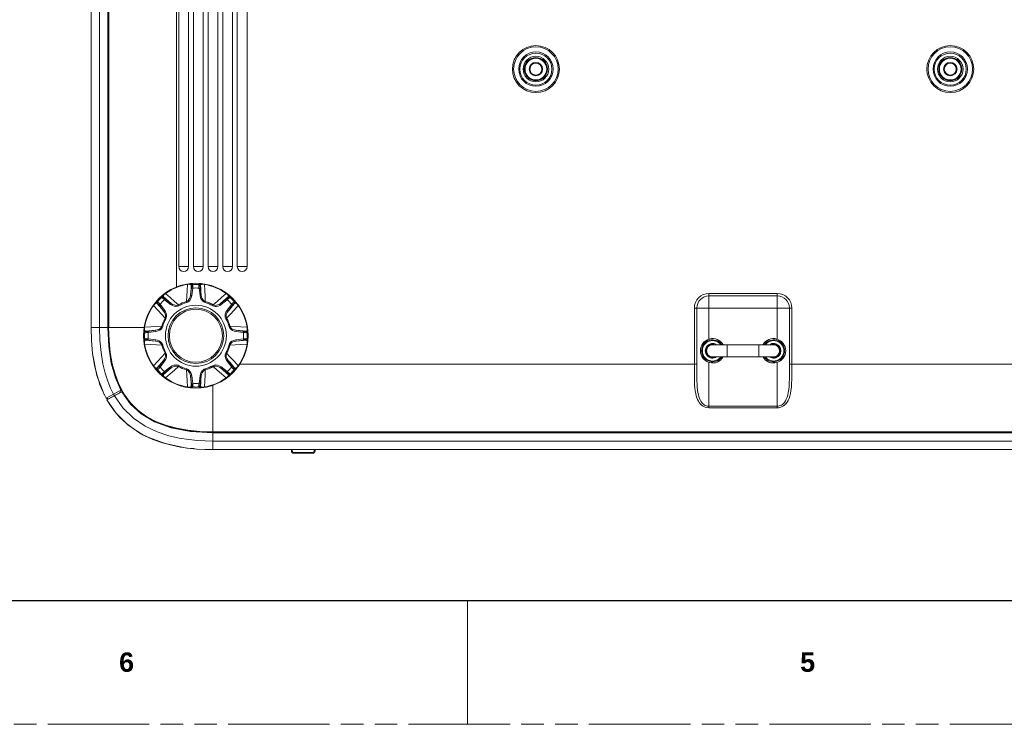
# Model space of a CAD drawing. Header units: millimetres. Extents: x 3925 to 5043, y -86 to 778.
# Tile 17 of 113: x 4252 to 4454, y -86 to 58. Entities that reach past the tile are written whole.
import ezdxf

# ---------------------------------------------------------------- set-up
doc = ezdxf.new("R2010")
doc.units = ezdxf.units.MM
doc.header["$LTSCALE"] = 46.255
doc.linetypes.add('PHANTOM', pattern=[0.8, 0.45, -0.05, 0.1, -0.05, 0.1, -0.05])
doc.layers.get('0').update_dxf_attribs({"linetype": 'CONTINUOUS'})
for name, color, linetype in [('H30-BOTTOM-CDXF_CONTINUOUS_LINE', 7, 'CONTINUOUS'), ('H30-RIGHT-CODXF_CONTINUOUS_LINE', 7, 'CONTINUOUS'), ('H30-U-RING_DDXF_CONTINUOUS_LINE', 7, 'CONTINUOUS'), ('H30_CEILING_DXF_CONTINUOUS_LINE', 7, 'CONTINUOUS'), ('H30_SECURITYDXF_CONTINUOUS_LINE', 7, 'CONTINUOUS'), ('H30K-REAR-CODXF_CONTINUOUS_LINE', 7, 'CONTINUOUS'), ('H30K-TOP-COVDXF_CONTINUOUS_LINE', 7, 'CONTINUOUS'), ('RUBBER-FOOT-DXF_CONTINUOUS_LINE', 7, 'CONTINUOUS')]:
    doc.layers.add(name, color=color, linetype=linetype)
doc.styles.add('SLDTEXTSTYLE0', font='arialbd.ttf', dxfattribs={"height": 5.5})

msp = doc.modelspace()

# ---------------------------------------------------------------- linework, layer by layer
at = {"color": 7, "linetype": 'Continuous', "lineweight": 30}
msp.add_line((3937.6114, -60.6394), (5029.8114, -60.6394), dxfattribs=at)
at = {"color": 7, "linetype": 'Continuous', "lineweight": 0}
msp.add_line((4344.0114, -60.6394), (4344.0114, -86.0394), dxfattribs=at)
at = {"color": 7, "linetype": 'PHANTOM', "lineweight": 0}
msp.add_line((3924.9114, -86.0394), (5042.5114, -86.0394), dxfattribs=at)
at = {"layer": 'H30-BOTTOM-CDXF_CONTINUOUS_LINE', "color": 7, "linetype": 'Continuous', "lineweight": 0}
for p, q in [((4270.3554, -4.7183), (4270.3554, 143.2817)), ((4270.4644, 143.2817), (4270.4644, -4.7183)), ((4284.3249, 143.2817), (4284.3249, 3.5584)), ((4284.8249, 130.7817), (4284.8249, 7.7817)), ((4286.8249, 130.7817), (4286.8249, 7.7817)), ((4287.8249, 130.7817), (4287.8249, 7.7817)), ((4289.8249, 130.7817), (4289.8249, 7.7817)), ((4290.8249, 130.7817), (4290.8249, 7.7817)), ((4292.8249, 130.7817), (4292.8249, 7.7817)), ((4293.8249, 130.7817), (4293.8249, 7.7817)), ((4295.8249, 130.7817), (4295.8249, 7.7817)), ((4296.8249, 130.7817), (4296.8249, 7.7817)), ((4298.8249, 130.7817), (4298.8249, 7.7817)), ((4284.8249, 7.7817), (4286.8249, 7.7817)), ((4287.8249, 7.7817), (4289.8249, 7.7817)), ((4290.8249, 7.7817), (4292.8249, 7.7817)), ((4293.8249, 7.7817), (4295.8249, 7.7817)), ((4296.8249, 7.7817), (4298.8249, 7.7817)), ((4407.5749, 2.2817), (4393.5749, 2.2817)), ((4393.5749, -7.0835), (4393.5749, 2.2817)), ((4407.5749, -7.0835), (4407.5749, 2.2817)), ((4407.5749, 1.7817), (4393.5749, 1.7817)), ((4390.5749, -0.7183), (4410.5749, -0.7183)), ((4390.5749, -0.7183), (4390.5749, -12.2183)), ((4391.0749, -0.7183), (4391.0751, -13.1963)), ((4410.0749, -12.2183), (4410.0749, -0.7183)), ((4410.5749, -12.2183), (4410.5749, -0.7183)), ((4277.7233, -4.7183), (4270.3554, -4.7183)), ((4393.5749, -21.1489), (4393.5749, -11.8532)), ((4407.5749, -11.8532), (4407.5749, -21.1489)), ((4297.3156, -12.2183), (4391.0749, -12.2183)), ((4410.0749, -12.2183), (4503.8394, -12.2183)), ((4272.5462, -16.3268), (4273.553, -18.2577)), ((4274.4872, -19.8057), (4272.7506, -17.0083)), ((4291.8249, -16.4987), (4291.8249, -26.1878)), ((4393.5749, -20.8362), (4407.5749, -20.8362)), ((4393.5749, -21.1489), (4407.5749, -21.1489)), ((4509.3249, -26.0788), (4291.8249, -26.0788)), ((4509.3249, -26.1878), (4291.8249, -26.1878))]:
    msp.add_line(p, q, dxfattribs=at)
for points in [[(4272.7506, -17.0083), (4271.4358, -13.5113), (4270.6238, -9.3697), (4270.3554, -4.7183)], [(4270.4342, -4.7183), (4270.5204, -7.389), (4270.7715, -9.8458), (4271.1854, -12.1328), (4271.7697, -14.2857), (4272.5462, -16.3268)], [(4390.5749, -12.2183), (4390.5751, -13.2306), (4390.5774, -14.1553), (4390.5859, -15.0014), (4390.6049, -15.7745), (4390.6384, -16.4798), (4390.6893, -17.1202), (4390.7593, -17.6979), (4390.8491, -18.2161), (4390.959, -18.6803), (4391.0892, -19.0966), (4391.2394, -19.4684), (4391.407, -19.7949), (4391.5886, -20.0772), (4391.7843, -20.3219), (4391.9986, -20.5368), (4392.238, -20.7262), (4392.5056, -20.8878), (4392.8075, -21.0182), (4393.1594, -21.1113), (4393.5749, -21.1489)], [(4391.0751, -13.1963), (4391.077, -14.0893), (4391.0841, -14.906), (4391.0999, -15.6522), (4391.1278, -16.3326), (4391.1702, -16.9504), (4391.2286, -17.5076), (4391.3034, -18.0075), (4391.395, -18.4551), (4391.5035, -18.8566), (4391.6287, -19.2153), (4391.7683, -19.5301), (4391.9196, -19.8024), (4392.0827, -20.0385), (4392.2613, -20.2457), (4392.4608, -20.4284), (4392.6839, -20.5844), (4392.9354, -20.7102), (4393.2286, -20.8), (4393.5749, -20.8362)], [(4407.5749, -20.8362), (4407.7939, -20.8218), (4408.0026, -20.7807), (4408.2095, -20.7121), (4408.42, -20.611), (4408.6356, -20.47), (4408.8533, -20.2813), (4409.0655, -20.0405), (4409.2635, -19.7475), (4409.442, -19.4025), (4409.599, -19.0027), (4409.7333, -18.5438), (4409.8437, -18.0226), (4409.9302, -17.435), (4409.9936, -16.7754), (4410.036, -16.0396), (4410.0604, -15.2228), (4410.0715, -14.3176), (4410.0747, -13.3176), (4410.0749, -12.2183)], [(4407.5749, -21.1489), (4407.8377, -21.1339), (4408.0881, -21.0914), (4408.3365, -21.0202), (4408.589, -20.9155), (4408.8477, -20.7693), (4409.109, -20.5737), (4409.3636, -20.324), (4409.6012, -20.0202), (4409.8155, -19.6626), (4410.0039, -19.248), (4410.165, -18.7722), (4410.2974, -18.2319), (4410.4012, -17.6226), (4410.4774, -16.9387), (4410.5282, -16.1761), (4410.5575, -15.3296), (4410.5709, -14.3918), (4410.5746, -13.3562), (4410.5749, -12.2183)], [(4273.553, -18.2577), (4274.8639, -20.0831), (4276.451, -21.6716), (4278.2761, -22.9845)], [(4291.8249, -26.1878), (4287.0832, -25.9083), (4282.9444, -25.0827), (4279.4585, -23.7551), (4276.6743, -22.006), (4274.4872, -19.8057)], [(4278.2761, -22.9845), (4280.2252, -24.0009), (4282.2739, -24.7788), (4284.425, -25.3611), (4286.7049, -25.7728), (4289.1551, -26.0229), (4291.8249, -26.109)]]:
    msp.add_lwpolyline(points, dxfattribs=at)
for centre, radius in [((4358.0749, 48.2817), 4.8088), ((4358.0749, 48.2817), 4.5673), ((4443.0749, 48.2817), 4.8088), ((4443.0749, 48.2817), 4.5673), ((4358.0749, 48.2817), 3.5278), ((4358.0749, 48.2817), 3.2863), ((4358.0749, 48.2817), 2.625), ((4443.0749, 48.2817), 3.5278), ((4443.0749, 48.2817), 3.2863), ((4443.0749, 48.2817), 2.625)]:
    msp.add_circle(centre, radius, dxfattribs=at)
for centre, radius, start, end in [((4285.8249, 7.7817), 1, 180, 0), ((4288.8249, 7.7817), 1, 180, 0), ((4291.8249, 7.7817), 1, 180, 0), ((4294.8249, 7.7817), 1, 180, 0), ((4297.8249, 7.7817), 1, 180, 0), ((4393.5749, -0.7183), 3, 90, 180), ((4407.5749, -0.7183), 3, 0, 90), ((4393.5749, -0.7183), 2.5, 90, 180), ((4407.5749, -0.7183), 2.5, 360, 90), ((4394.3249, -9.4683), 2.5, 30.350129, 329.649871), ((4406.8249, -9.4683), 2.5, 210.350129, 149.649871)]:
    msp.add_arc(centre, radius, start, end, dxfattribs=at)
at = {"layer": 'H30-RIGHT-CODXF_CONTINUOUS_LINE', "color": 7, "linetype": 'Continuous', "lineweight": 0}
for p, q in [((4266.8249, 143.2817), (4266.8249, -4.7183)), ((4268.5812, 143.2817), (4268.5812, -4.7183)), ((4270.2749, -4.7183), (4270.2749, 143.2817)), ((4266.8249, -4.7183), (4270.2749, -4.7183)), ((4269.0536, -17.3859), (4268.5902, -16.2293)), ((4269.8912, -19.1629), (4269.2277, -17.8135)), ((4272.9312, -17.5416), (4269.8912, -19.1629)), ((4270.2776, -19.3535), (4273.2293, -17.7793)), ((4272.6547, -18.0857), (4272.9322, -17.5434)), ((4270.1129, -19.0447), (4270.2776, -19.3535)), ((4271.3809, -18.7651), (4271.4157, -18.7978)), ((4271.4372, -18.3384), (4271.6019, -18.6472)), ((4272.2931, -18.3353), (4272.2752, -18.3042))]:
    msp.add_line(p, q, dxfattribs=at)
for points in [[(4266.8249, -4.7183), (4266.8995, -7.3755), (4267.1395, -10.0126), (4267.5395, -12.4569), (4268.0458, -14.5467), (4268.6198, -16.3209), (4269.2406, -17.8452), (4269.8912, -19.1629)], [(4268.5812, -4.7183), (4268.6524, -7.2733), (4268.8796, -9.7917), (4269.2548, -12.1071), (4269.7248, -14.0703), (4270.2524, -15.7246), (4270.8179, -17.1378), (4271.406, -18.355)], [(4270.2749, -4.7183), (4270.4542, -8.5653), (4270.9768, -11.9851), (4271.8149, -14.9776), (4272.9312, -17.5416)]]:
    msp.add_lwpolyline(points, dxfattribs=at)
at = {"layer": 'H30-U-RING_DDXF_CONTINUOUS_LINE', "color": 7, "linetype": 'Continuous', "lineweight": 0}
for p, q in [((4394.3249, -8.2183), (4406.8249, -8.2183)), ((4397.3249, -8.2183), (4397.3249, -10.7183)), ((4403.8249, -8.2183), (4403.8249, -10.7183)), ((4394.3249, -10.7183), (4406.8249, -10.7183))]:
    msp.add_line(p, q, dxfattribs=at)
for centre, start, end in [((4394.3249, -9.4683), 90, 270), ((4406.8249, -9.4683), 270, 90)]:
    msp.add_arc(centre, 1.25, start, end, dxfattribs=at)
at = {"layer": 'H30_CEILING_DXF_CONTINUOUS_LINE', "color": 7, "linetype": 'Continuous', "lineweight": 0}
for centre, radius in [((4358.0749, 48.2817), 2.375), ((4358.0749, 48.2817), 2.225), ((4443.0749, 48.2817), 2.375), ((4443.0749, 48.2817), 2.225), ((4358.0749, 48.2817), 1.38), ((4358.0749, 48.2817), 1.23), ((4443.0749, 48.2817), 1.38), ((4443.0749, 48.2817), 1.23)]:
    msp.add_circle(centre, radius, dxfattribs=at)
at = {"layer": 'H30_SECURITYDXF_CONTINUOUS_LINE', "color": 7, "linetype": 'Continuous', "lineweight": 0}
for centre, radius, start, end in [((4394.3249, -9.4683), 2.25, 33.800376, 326.199501), ((4394.3249, -9.4683), 2.1, 36.639214, 323.360786), ((4394.3249, -9.4683), 1.5, 56.660365, 303.340004), ((4406.8249, -9.4683), 2.25, 213.800376, 146.199501), ((4406.8249, -9.4683), 2.1, 216.639214, 143.360786), ((4406.8249, -9.4683), 1.5, 236.660365, 123.340004), ((4394.3249, -9.4683), 1.35, 68.250414, 291.749167), ((4406.8249, -9.4683), 1.35, 248.250414, 111.749167)]:
    msp.add_arc(centre, radius, start, end, dxfattribs=at)
at = {"layer": 'H30K-REAR-CODXF_CONTINUOUS_LINE', "color": 7, "linetype": 'Continuous', "lineweight": 0}
for p, q in [((4270.0846, -19.5132), (4273.2557, -17.8219)), ((4291.8249, -26.2683), (4509.3249, -26.2683)), ((4291.8249, -29.7183), (4291.8249, -26.2683)), ((4509.3249, -27.9621), (4291.8249, -27.9621)), ((4288.5056, -29.6002), (4286.6388, -29.4172)), ((4290.1901, -29.6907), (4288.5056, -29.6002)), ((4291.8249, -29.7183), (4290.1901, -29.6907)), ((4509.3249, -29.7183), (4291.8249, -29.7183)), ((4307.9301, -29.9858), (4307.9207, -29.7183)), ((4308.08, -29.9858), (4308.0707, -29.7183)), ((4308.0985, -30.0864), (4308.08, -29.9858)), ((4312.6311, -29.7183), (4312.6218, -29.9858)), ((4312.7811, -29.7183), (4312.7717, -29.9858)), ((4312.272, -30.3236), (4308.4298, -30.3236)), ((4308.4298, -30.4683), (4308.4298, -30.3236)), ((4312.272, -30.4683), (4308.4298, -30.4683)), ((4312.3732, -30.3086), (4312.272, -30.3236)), ((4312.272, -30.4683), (4312.272, -30.3236))]:
    msp.add_line(p, q, dxfattribs=at)
for points in [[(4273.1222, -17.8931), (4274.8918, -20.4172), (4277.073, -22.4112), (4279.836, -24.025), (4283.2354, -25.2473), (4287.2444, -26.0093), (4291.8249, -26.2683)], [(4270.0846, -19.5132), (4270.7859, -20.6596), (4271.6584, -21.87), (4272.7432, -23.1276), (4274.0808, -24.3992), (4275.7019, -25.6356), (4277.5581, -26.7467), (4279.5208, -27.6537), (4281.4751, -28.3437), (4283.3631, -28.8473), (4285.1446, -29.2001), (4285.8468, -29.3007)], [(4286.6388, -29.4172), (4284.5672, -29.0976), (4282.2657, -28.5723), (4279.7293, -27.7366), (4277.0356, -26.4618), (4274.3684, -24.6403), (4271.9736, -22.2604), (4270.0846, -19.5132)], [(4291.8249, -27.9621), (4290.2527, -27.9355), (4288.6397, -27.849), (4286.8617, -27.6751), (4284.9022, -27.3736), (4282.7445, -26.8825), (4280.3931, -26.1104), (4277.9276, -24.9485), (4275.512, -23.3065), (4273.3509, -21.1694), (4271.6351, -18.6862)], [(4307.9301, -29.9858), (4307.9502, -29.9877), (4308.0051, -29.9877), (4308.08, -29.9858)], [(4308.1933, -30.2316), (4308.1392, -30.1686), (4308.0985, -30.0864)], [(4308.4298, -30.3236), (4308.374, -30.3191), (4308.315, -30.3042), (4308.2537, -30.276), (4308.1933, -30.2316)], [(4312.5217, -30.2188), (4312.457, -30.2707), (4312.3732, -30.3086)], [(4312.6218, -29.9858), (4312.6152, -30.0423), (4312.5983, -30.1002), (4312.5681, -30.1602), (4312.5217, -30.2188)], [(4312.7717, -29.9858), (4312.7516, -29.9877), (4312.6967, -29.9877), (4312.6218, -29.9858)]]:
    msp.add_lwpolyline(points, dxfattribs=at)
for centre, start, end in [((4308.4298, -29.9683), 182, 270), ((4312.272, -29.9683), 270, 358)]:
    msp.add_arc(centre, 0.5, start, end, dxfattribs=at)
at = {"layer": 'H30K-TOP-COVDXF_CONTINUOUS_LINE', "color": 7, "linetype": 'Continuous', "lineweight": 0}
for p, q in [((4267.1402, -10.0395), (4267.1304, -9.8737)), ((4268.0354, -14.5259), (4267.1402, -10.0395)), ((4269.5014, -18.4025), (4268.0354, -14.5259)), ((4269.5699, -18.5121), (4269.5014, -18.4025)), ((4270.1645, -19.4632), (4269.9528, -19.1245)), ((4270.987, -19.0348), (4270.96, -18.9848)), ((4271.0856, -18.9815), (4271.0586, -18.9315)), ((4286.5, -29.4025), (4282.0018, -28.5034)), ((4287.967, -29.4895), (4286.5, -29.4025))]:
    msp.add_line(p, q, dxfattribs=at)
msp.add_lwpolyline([(4282.0018, -28.5034), (4278.1111, -27.0273), (4277.9599, -26.9324)], dxfattribs=at)
at = {"layer": 'RUBBER-FOOT-DXF_CONTINUOUS_LINE', "color": 7, "linetype": 'Continuous', "lineweight": 0}
for p, q in [((4286.5697, 4.1994), (4286.5792, 4.142)), ((4287.6177, 4.237), (4287.7109, 4.139)), ((4288.9389, 4.139), (4289.0321, 4.237)), ((4290.0801, 4.1994), (4290.0706, 4.142)), ((4282.0936, 2.3453), (4282.1274, 2.298)), ((4287.4343, 3.4206), (4287.2237, 1.8837)), ((4287.4781, 3.9236), (4287.387, 4.0217)), ((4287.6816, 3.3867), (4287.4343, 3.4206)), ((4287.6816, 3.3867), (4287.4711, 1.8498)), ((4288.9682, 3.3867), (4289.2155, 3.4206)), ((4289.1787, 1.8498), (4288.9682, 3.3867)), ((4289.2628, 4.0217), (4289.1717, 3.9236)), ((4289.4261, 1.8838), (4289.2155, 3.4206)), ((4294.5562, 2.3453), (4294.5224, 2.298)), ((4280.4486, 0.3104), (4280.3148, 0.3154)), ((4280.3258, 0.6307), (4280.461, 0.6273)), ((4280.9722, 0.0747), (4280.7733, -0.0762)), ((4280.9722, 0.0747), (4281.9101, -1.161)), ((4281.3293, 1.4956), (4281.3259, 1.6308)), ((4281.6412, 1.6418), (4281.6462, 1.5079)), ((4281.8819, 0.9844), (4282.0328, 1.1833)), ((4283.1176, 0.0465), (4281.8819, 0.9844)), ((4283.2684, 0.2455), (4282.0328, 1.1833)), ((4283.1176, 0.0465), (4283.2685, 0.2454)), ((4286.4393, 0.4427), (4286.3882, 0.6273)), ((4287.4711, 1.8498), (4287.2237, 1.8836)), ((4289.1787, 1.8498), (4289.4261, 1.8836)), ((4290.2105, 0.4427), (4290.2616, 0.6273)), ((4294.617, 1.1833), (4293.3813, 0.2454)), ((4293.5322, 0.0465), (4293.3813, 0.2454)), ((4294.7679, 0.9844), (4293.5322, 0.0465)), ((4294.7679, 0.9844), (4294.617, 1.1833)), ((4295.6776, 0.0747), (4294.7397, -1.161)), ((4295.0036, 1.5079), (4295.0086, 1.6418)), ((4295.3239, 1.6308), (4295.3205, 1.4956)), ((4295.8765, -0.0762), (4295.6776, 0.0747)), ((4296.324, 0.6307), (4296.1888, 0.6273)), ((4296.335, 0.3154), (4296.2012, 0.3104)), ((4279.6113, -0.137), (4279.6586, -0.1708)), ((4280.7733, -0.0762), (4281.7112, -1.3119)), ((4281.9101, -1.161), (4281.7112, -1.312)), ((4284.8421, -0.2189), (4284.7477, -0.0522)), ((4291.8077, -0.2189), (4291.9021, -0.0522)), ((4294.9386, -1.312), (4294.7397, -1.161)), ((4295.8765, -0.0762), (4294.9387, -1.3118)), ((4296.9912, -0.1708), (4297.0385, -0.137)), ((4282.1754, -2.8855), (4282.0088, -2.7911)), ((4294.641, -2.7911), (4294.4744, -2.8855)), ((4277.8176, -5.7543), (4277.7196, -5.6612)), ((4277.7572, -4.6131), (4277.8146, -4.6226)), ((4277.9348, -5.4304), (4278.033, -5.5216)), ((4280.0728, -5.2672), (4278.536, -5.4777)), ((4278.5698, -5.7251), (4278.536, -5.4777)), ((4280.1068, -5.5145), (4278.5698, -5.7251)), ((4280.1068, -5.5145), (4280.0729, -5.2671)), ((4281.5138, -4.4827), (4281.3293, -4.4316)), ((4295.3205, -4.4316), (4295.136, -4.4827)), ((4296.5769, -5.2671), (4296.543, -5.5145)), ((4296.543, -5.5145), (4298.08, -5.7251)), ((4296.5769, -5.2671), (4298.1138, -5.4777)), ((4298.1138, -5.4777), (4298.08, -5.7251)), ((4298.6168, -5.5216), (4298.715, -5.4304)), ((4298.8322, -5.7543), (4298.9302, -5.6612)), ((4298.8352, -4.6226), (4298.8926, -4.6131)), ((4277.8176, -6.9823), (4277.7196, -7.0755)), ((4278.033, -7.2151), (4277.9348, -7.3062)), ((4278.536, -7.2589), (4278.5698, -7.0116)), ((4280.0729, -7.4695), (4278.536, -7.2589)), ((4280.1068, -7.2222), (4278.5698, -7.0116)), ((4280.0729, -7.4695), (4280.1068, -7.2222)), ((4298.08, -7.0116), (4296.543, -7.2222)), ((4296.5769, -7.4695), (4296.543, -7.2222)), ((4298.1138, -7.2589), (4296.577, -7.4695)), ((4298.1138, -7.2589), (4298.08, -7.0116)), ((4298.715, -7.3062), (4298.6168, -7.2151)), ((4298.9302, -7.0755), (4298.8322, -6.9823)), ((4277.8146, -8.114), (4277.7572, -8.1235)), ((4281.3293, -8.305), (4281.5138, -8.2539)), ((4282.0088, -9.9455), (4282.1754, -9.8512)), ((4294.641, -9.9455), (4294.4744, -9.8512)), ((4295.3205, -8.305), (4295.136, -8.2539)), ((4298.8352, -8.114), (4298.8926, -8.1235)), ((4280.7733, -12.6604), (4281.7111, -11.4248)), ((4280.9722, -12.8113), (4281.9101, -11.5756)), ((4281.7112, -11.4247), (4281.9101, -11.5756)), ((4294.9386, -11.4247), (4294.7397, -11.5756)), ((4294.7397, -11.5756), (4295.6776, -12.8113)), ((4294.9386, -11.4247), (4295.8765, -12.6604)), ((4279.6586, -12.5658), (4279.6113, -12.5997)), ((4280.3148, -13.052), (4280.4486, -13.0471)), ((4280.3258, -13.3673), (4280.461, -13.364)), ((4280.7733, -12.6604), (4280.9722, -12.8113)), ((4281.8819, -13.721), (4283.1176, -12.7831)), ((4281.8819, -13.721), (4282.0328, -13.9199)), ((4282.0328, -13.9199), (4283.2685, -12.982)), ((4283.1176, -12.7831), (4283.2685, -12.982)), ((4284.8421, -12.5178), (4284.7477, -12.6844)), ((4286.4393, -13.1794), (4286.3882, -13.3639)), ((4290.2105, -13.1794), (4290.2616, -13.3639)), ((4291.8077, -12.5178), (4291.9021, -12.6844)), ((4293.5322, -12.7831), (4293.3813, -12.982)), ((4293.3814, -12.9821), (4294.617, -13.9199)), ((4293.5322, -12.7831), (4294.7679, -13.721)), ((4294.7679, -13.721), (4294.617, -13.9199)), ((4295.8765, -12.6604), (4295.6776, -12.8113)), ((4296.1888, -13.364), (4296.324, -13.3673)), ((4296.2012, -13.0471), (4296.335, -13.052)), ((4296.9912, -12.5658), (4297.0385, -12.5997)), ((4281.3259, -14.3674), (4281.3293, -14.2323)), ((4281.6462, -14.2446), (4281.6412, -14.3784)), ((4282.0936, -15.0819), (4282.1274, -15.0346)), ((4287.4711, -14.5864), (4287.2237, -14.6203)), ((4287.2237, -14.6204), (4287.4343, -16.1573)), ((4287.6816, -16.1234), (4287.4343, -16.1573)), ((4287.4711, -14.5864), (4287.6816, -16.1234)), ((4288.9682, -16.1234), (4289.1787, -14.5864)), ((4288.9682, -16.1234), (4289.2155, -16.1573)), ((4289.1787, -14.5864), (4289.4261, -14.6203)), ((4289.2155, -16.1573), (4289.4261, -14.6203)), ((4294.5562, -15.0819), (4294.5224, -15.0346)), ((4295.0086, -14.3784), (4295.0036, -14.2446)), ((4295.3205, -14.2323), (4295.3239, -14.3674)), ((4286.5697, -16.936), (4286.5792, -16.8786)), ((4287.387, -16.7584), (4287.4781, -16.6603)), ((4287.7109, -16.8756), (4287.6177, -16.9736)), ((4289.0321, -16.9736), (4288.9389, -16.8756)), ((4289.1717, -16.6603), (4289.2628, -16.7584)), ((4290.0801, -16.936), (4290.0706, -16.8786))]:
    msp.add_line(p, q, dxfattribs=at)
for points in [[(4286.5792, 4.142), (4286.5054, 2.8766), (4286.4416, 1.7066), (4286.3882, 0.6273)], [(4286.5697, 4.1994), (4286.7419, 4.2254), (4286.9157, 4.2463), (4287.0845, 4.2611), (4287.2427, 4.2691), (4287.3815, 4.2703), (4287.4945, 4.2651), (4287.5758, 4.2539), (4287.6177, 4.237)], [(4286.5792, 4.142), (4286.7032, 4.1621), (4286.8305, 4.1747), (4286.9545, 4.1782), (4287.0683, 4.1722), (4287.1681, 4.1573), (4287.2518, 4.1343), (4287.3178, 4.1039), (4287.364, 4.0663), (4287.387, 4.0218)], [(4287.6177, 4.237), (4287.5352, 4.2168), (4287.4642, 4.1703), (4287.4128, 4.1027), (4287.387, 4.0217)], [(4287.7109, 4.139), (4287.6278, 4.1193), (4287.5561, 4.0728), (4287.5042, 4.005), (4287.4781, 3.9235)], [(4287.7109, 4.139), (4287.7151, 4.1056), (4287.7154, 4.0264), (4287.7117, 3.9068), (4287.7045, 3.7533), (4287.6942, 3.5769), (4287.6816, 3.3867)], [(4288.9682, 3.3867), (4288.9556, 3.5765), (4288.9453, 3.7532), (4288.938, 3.9071), (4288.9344, 4.0269), (4288.9347, 4.1058), (4288.9389, 4.139)], [(4288.9389, 4.139), (4289.022, 4.1193), (4289.0937, 4.0728), (4289.1456, 4.005), (4289.1717, 3.9235)], [(4290.0801, 4.1994), (4289.9079, 4.2254), (4289.734, 4.2463), (4289.5653, 4.2611), (4289.407, 4.2691), (4289.2683, 4.2703), (4289.1553, 4.2651), (4289.074, 4.2539), (4289.0321, 4.237)], [(4289.0321, 4.237), (4289.1146, 4.2168), (4289.1856, 4.1703), (4289.237, 4.1027), (4289.2628, 4.0217)], [(4289.2628, 4.0217), (4289.2858, 4.0663), (4289.332, 4.1039), (4289.398, 4.1343), (4289.4817, 4.1573), (4289.5815, 4.1722), (4289.6953, 4.1782), (4289.8194, 4.1747), (4289.9468, 4.1621), (4290.0706, 4.142)], [(4290.2616, 0.6273), (4290.2083, 1.7038), (4290.1446, 2.8736), (4290.0706, 4.142)], [(4282.0936, 2.3453), (4281.9533, 2.2419), (4281.8156, 2.1338), (4281.6859, 2.0249), (4281.5683, 1.9187), (4281.4693, 1.8214), (4281.3931, 1.7378), (4281.3435, 1.6724), (4281.3259, 1.6308)], [(4281.6412, 1.6418), (4281.626, 1.6895), (4281.6321, 1.7487), (4281.6572, 1.8169), (4281.7002, 1.8924), (4281.7602, 1.9735), (4281.8364, 2.0583), (4281.9267, 2.1435), (4282.0257, 2.2247), (4282.1274, 2.298)], [(4284.7477, -0.0522), (4283.9488, 0.6713), (4283.0766, 1.4534), (4282.1274, 2.298)], [(4287.2237, 1.8837), (4287.2784, 2.5966), (4287.3331, 3.3121), (4287.387, 4.0217)], [(4287.4781, 3.9236), (4287.4816, 3.9015), (4287.4805, 3.8488), (4287.4747, 3.7694), (4287.4647, 3.6669), (4287.451, 3.5489), (4287.4343, 3.4206)], [(4289.2155, 3.4206), (4289.1988, 3.5486), (4289.1851, 3.6668), (4289.175, 3.7698), (4289.1693, 3.8494), (4289.1682, 3.9018), (4289.1717, 3.9236)], [(4289.2628, 4.0217), (4289.3167, 3.3121), (4289.3714, 2.5964), (4289.4261, 1.8838)], [(4294.5224, 2.298), (4293.5754, 1.4554), (4292.7031, 0.6732), (4291.9021, -0.0522)], [(4294.5224, 2.298), (4294.6243, 2.2245), (4294.7233, 2.1434), (4294.8134, 2.0583), (4294.8896, 1.9735), (4294.9496, 1.8924), (4294.9926, 1.8169), (4295.0177, 1.7487), (4295.0238, 1.6895), (4295.0086, 1.6418)], [(4294.5562, 2.3453), (4294.6964, 2.2419), (4294.8342, 2.1338), (4294.9639, 2.0249), (4295.0815, 1.9187), (4295.1805, 1.8214), (4295.2567, 1.7378), (4295.3063, 1.6724), (4295.3239, 1.6308)], [(4279.6113, -0.137), (4279.7146, 0.0032), (4279.8228, 0.1409), (4279.9317, 0.2707), (4280.0379, 0.3883), (4280.1351, 0.4872), (4280.2188, 0.5635), (4280.2842, 0.613), (4280.3258, 0.6307)], [(4279.6586, -0.1708), (4279.732, -0.0689), (4279.8132, 0.0301), (4279.8983, 0.1202), (4279.9831, 0.1964), (4280.0642, 0.2564), (4280.1397, 0.2994), (4280.2079, 0.3245), (4280.2671, 0.3306), (4280.3148, 0.3154)], [(4280.3258, 0.6307), (4280.2817, 0.5581), (4280.2644, 0.475), (4280.2759, 0.3909), (4280.3149, 0.3153)], [(4281.7112, -1.3119), (4281.2458, -0.7692), (4280.7785, -0.2245), (4280.3148, 0.3154)], [(4280.461, 0.6273), (4280.4161, 0.5546), (4280.3983, 0.4711), (4280.4095, 0.3864), (4280.4487, 0.3104)], [(4280.4486, 0.3104), (4280.4668, 0.2973), (4280.5032, 0.2592), (4280.5553, 0.199), (4280.6207, 0.1194), (4280.6944, 0.0263), (4280.7733, -0.0762)], [(4280.461, 0.6273), (4280.4876, 0.6067), (4280.5438, 0.5509), (4280.6258, 0.4637), (4280.7292, 0.35), (4280.8467, 0.218), (4280.9722, 0.0747)], [(4281.3259, 1.6308), (4281.3985, 1.6749), (4281.4816, 1.6922), (4281.5657, 1.6807), (4281.6413, 1.6417)], [(4281.3293, 1.4956), (4281.402, 1.5405), (4281.4855, 1.5583), (4281.5702, 1.547), (4281.6462, 1.5079)], [(4281.8819, 0.9844), (4281.7388, 1.1097), (4281.6066, 1.2274), (4281.4926, 1.3311), (4281.4054, 1.4132), (4281.3497, 1.4692), (4281.3293, 1.4956)], [(4281.6412, 1.6418), (4282.1811, 1.1781), (4282.7258, 0.7107), (4283.2684, 0.2455)], [(4282.0328, 1.1833), (4281.9306, 1.262), (4281.8373, 1.3359), (4281.7573, 1.4015), (4281.697, 1.4538), (4281.6591, 1.49), (4281.6462, 1.5079)], [(4284.8421, -0.2189), (4284.5653, -0.3277), (4284.2432, -0.3647), (4283.892, -0.3229), (4283.52, -0.1955), (4283.1176, 0.0465)], [(4284.7477, -0.0522), (4284.5683, -0.1198), (4284.3539, -0.1493), (4284.1103, -0.1337), (4283.8438, -0.0671), (4283.5607, 0.0564), (4283.2685, 0.2454)], [(4287.2237, 1.8836), (4287.1507, 1.5435), (4287.0379, 1.256), (4286.8965, 1.0205), (4286.7354, 0.8371), (4286.5628, 0.7064), (4286.3882, 0.6273)], [(4287.4711, 1.8498), (4287.3853, 1.4738), (4287.2436, 1.1418), (4287.0636, 0.8719), (4286.8619, 0.668), (4286.6505, 0.5268), (4286.4393, 0.4427)], [(4290.2105, 0.4427), (4289.9378, 0.5615), (4289.6839, 0.7631), (4289.4651, 1.0409), (4289.2922, 1.3941), (4289.1787, 1.8498)], [(4290.2616, 0.6273), (4290.087, 0.7064), (4289.9144, 0.8371), (4289.7533, 1.0205), (4289.6119, 1.256), (4289.4991, 1.5435), (4289.4261, 1.8836)], [(4293.5322, 0.0465), (4293.2057, -0.1587), (4292.8707, -0.2932), (4292.5526, -0.3569), (4292.2658, -0.3584), (4292.0165, -0.3088), (4291.8077, -0.2189)], [(4293.3813, 0.2454), (4293.0891, 0.0565), (4292.8061, -0.0671), (4292.5396, -0.1337), (4292.296, -0.1493), (4292.0815, -0.1198), (4291.9021, -0.0522)], [(4293.3813, 0.2454), (4293.9241, 0.7108), (4294.4687, 1.1781), (4295.0086, 1.6418)], [(4295.0036, 1.5079), (4294.9905, 1.4898), (4294.9524, 1.4534), (4294.8922, 1.4013), (4294.8126, 1.3359), (4294.7195, 1.2622), (4294.617, 1.1833)], [(4295.3205, 1.4956), (4295.2999, 1.469), (4295.2441, 1.4128), (4295.1569, 1.3308), (4295.0432, 1.2274), (4294.9113, 1.1099), (4294.7679, 0.9844)], [(4296.335, 0.3154), (4295.8714, -0.2245), (4295.4039, -0.7692), (4294.9387, -1.3118)], [(4295.3205, 1.4956), (4295.2478, 1.5405), (4295.1643, 1.5583), (4295.0796, 1.547), (4295.0036, 1.5079)], [(4295.3239, 1.6308), (4295.2513, 1.6749), (4295.1682, 1.6922), (4295.0841, 1.6807), (4295.0085, 1.6417)], [(4296.1888, 0.6273), (4296.1622, 0.6067), (4296.106, 0.5508), (4296.024, 0.4637), (4295.9207, 0.35), (4295.8032, 0.218), (4295.6776, 0.0747)], [(4296.2012, 0.3104), (4296.1831, 0.2974), (4296.1469, 0.2596), (4296.0948, 0.1993), (4296.0296, 0.1199), (4295.9552, 0.0261), (4295.8765, -0.0762)], [(4296.2011, 0.3104), (4296.2403, 0.3864), (4296.2515, 0.4711), (4296.2337, 0.5546), (4296.1888, 0.6273)], [(4297.0385, -0.137), (4296.9351, 0.0032), (4296.827, 0.141), (4296.7181, 0.2707), (4296.6119, 0.3883), (4296.5147, 0.4872), (4296.431, 0.5635), (4296.3656, 0.613), (4296.324, 0.6307)], [(4296.335, 0.3154), (4296.3739, 0.3909), (4296.3854, 0.475), (4296.3681, 0.5581), (4296.324, 0.6307)], [(4296.9912, -0.1708), (4296.9178, -0.0689), (4296.8366, 0.0301), (4296.7513, 0.1203), (4296.6665, 0.1966), (4296.5854, 0.2565), (4296.5101, 0.2994), (4296.442, 0.3245), (4296.3828, 0.3306), (4296.335, 0.3154)], [(4279.6586, -0.1708), (4280.5012, -1.1178), (4281.2834, -1.9902), (4282.0088, -2.7911)], [(4281.7112, -1.312), (4281.9001, -1.6041), (4282.0237, -1.8871), (4282.0902, -2.1536), (4282.1059, -2.3973), (4282.0764, -2.6117), (4282.0088, -2.7911)], [(4281.9101, -1.161), (4282.1153, -1.4875), (4282.2498, -1.8225), (4282.3135, -2.1406), (4282.315, -2.4274), (4282.2654, -2.6767), (4282.1754, -2.8855)], [(4294.7397, -1.161), (4294.4961, -1.567), (4294.3664, -1.953), (4294.3286, -2.2812), (4294.3648, -2.6059), (4294.4744, -2.8855)], [(4294.9386, -1.312), (4294.7497, -1.6041), (4294.6262, -1.8871), (4294.5596, -2.1535), (4294.5439, -2.3971), (4294.5734, -2.6117), (4294.641, -2.7911)], [(4294.641, -2.7911), (4295.3645, -1.9922), (4296.1467, -1.12), (4296.9912, -0.1708)], [(4277.7572, -4.6131), (4277.7312, -4.7853), (4277.7103, -4.9592), (4277.6955, -5.128), (4277.6875, -5.2862), (4277.6863, -5.4249), (4277.6915, -5.538), (4277.7027, -5.6192), (4277.7196, -5.6612)], [(4277.7196, -5.6612), (4277.7398, -5.5786), (4277.7863, -5.5076), (4277.8539, -5.4563), (4277.9349, -5.4304)], [(4277.9348, -5.4304), (4277.8903, -5.4074), (4277.8527, -5.3612), (4277.8223, -5.2952), (4277.7993, -5.2115), (4277.7844, -5.1117), (4277.7783, -4.9978), (4277.7819, -4.8738), (4277.7945, -4.7464), (4277.8146, -4.6226)], [(4281.3293, -4.4316), (4280.2527, -4.4849), (4279.083, -4.5486), (4277.8146, -4.6226)], [(4277.8176, -5.7543), (4277.8373, -5.6712), (4277.8837, -5.5995), (4277.9516, -5.5476), (4278.033, -5.5216)], [(4278.5698, -5.7251), (4278.3801, -5.7376), (4278.2034, -5.7479), (4278.0495, -5.7552), (4277.9297, -5.7588), (4277.8507, -5.7585), (4277.8176, -5.7543)], [(4277.9348, -5.4304), (4278.6444, -5.3765), (4279.3601, -5.3219), (4280.0728, -5.2672)], [(4278.536, -5.4777), (4278.408, -5.4944), (4278.2897, -5.5081), (4278.1868, -5.5182), (4278.1072, -5.5239), (4278.0548, -5.5251), (4278.033, -5.5216)], [(4281.3293, -4.4316), (4281.2502, -4.6062), (4281.1195, -4.7788), (4280.9361, -4.9399), (4280.7006, -5.0813), (4280.4131, -5.1941), (4280.0729, -5.2671)], [(4281.5138, -4.4827), (4281.3951, -4.7554), (4281.1935, -5.0093), (4280.9156, -5.2281), (4280.5625, -5.401), (4280.1068, -5.5145)], [(4295.136, -4.4827), (4295.22, -4.694), (4295.3613, -4.9054), (4295.5651, -5.1071), (4295.8349, -5.2869), (4296.1671, -5.4287), (4296.543, -5.5145)], [(4295.3205, -4.4316), (4295.3996, -4.6062), (4295.5304, -4.7789), (4295.7138, -4.9401), (4295.9493, -5.0814), (4296.2367, -5.1941), (4296.5769, -5.2671)], [(4298.8352, -4.6226), (4297.5698, -4.5488), (4296.3998, -4.485), (4295.3205, -4.4316)], [(4296.5769, -5.2671), (4297.2898, -5.3219), (4298.0053, -5.3765), (4298.715, -5.4304)], [(4298.08, -5.7251), (4298.2698, -5.7376), (4298.4465, -5.7479), (4298.6003, -5.7552), (4298.7201, -5.7588), (4298.799, -5.7585), (4298.8322, -5.7543)], [(4298.1138, -5.4777), (4298.2419, -5.4944), (4298.3608, -5.5082), (4298.4631, -5.5182), (4298.5426, -5.5239), (4298.5949, -5.5251), (4298.6168, -5.5216)], [(4298.6168, -5.5216), (4298.6982, -5.5476), (4298.7661, -5.5995), (4298.8125, -5.6712), (4298.8322, -5.7543)], [(4298.7149, -5.4304), (4298.7959, -5.4563), (4298.8635, -5.5076), (4298.91, -5.5786), (4298.9302, -5.6612)], [(4298.8352, -4.6226), (4298.8553, -4.7466), (4298.8679, -4.8739), (4298.8714, -4.9979), (4298.8654, -5.1117), (4298.8505, -5.2115), (4298.8275, -5.2952), (4298.7971, -5.3613), (4298.7595, -5.4074), (4298.715, -5.4304)], [(4298.8926, -4.6131), (4298.9186, -4.7853), (4298.9395, -4.9591), (4298.9543, -5.1279), (4298.9623, -5.2862), (4298.9635, -5.4249), (4298.9583, -5.538), (4298.9471, -5.6192), (4298.9302, -5.6612)], [(4277.7572, -8.1235), (4277.7312, -7.9513), (4277.7103, -7.7775), (4277.6955, -7.6087), (4277.6875, -7.4505), (4277.6863, -7.3117), (4277.6915, -7.1987), (4277.7027, -7.1174), (4277.7196, -7.0755)], [(4277.9349, -7.3062), (4277.8539, -7.2804), (4277.7863, -7.229), (4277.7398, -7.158), (4277.7196, -7.0755)], [(4277.8146, -8.114), (4277.7945, -7.99), (4277.7819, -7.8627), (4277.7784, -7.7387), (4277.7844, -7.6249), (4277.7993, -7.5251), (4277.8223, -7.4414), (4277.8527, -7.3754), (4277.8903, -7.3292), (4277.9348, -7.3062)], [(4278.5698, -7.0116), (4278.38, -6.999), (4278.2033, -6.9887), (4278.0495, -6.9815), (4277.9297, -6.9778), (4277.8508, -6.9781), (4277.8176, -6.9823)], [(4278.033, -7.2151), (4277.9516, -7.189), (4277.8837, -7.1371), (4277.8373, -7.0655), (4277.8176, -6.9823)], [(4280.0729, -7.4695), (4279.36, -7.4148), (4278.6445, -7.3601), (4277.9348, -7.3062)], [(4278.536, -7.2589), (4278.4079, -7.2422), (4278.289, -7.2285), (4278.1867, -7.2184), (4278.1072, -7.2127), (4278.0549, -7.2116), (4278.033, -7.2151)], [(4281.3293, -8.305), (4281.2502, -8.1304), (4281.1194, -7.9577), (4280.936, -7.7966), (4280.7005, -7.6553), (4280.4131, -7.5425), (4280.0729, -7.4695)], [(4281.5138, -8.2539), (4281.4298, -8.0427), (4281.2885, -7.8313), (4281.0847, -7.6295), (4280.8149, -7.4497), (4280.4827, -7.3079), (4280.1068, -7.2222)], [(4296.543, -7.2222), (4296.0837, -7.337), (4295.719, -7.5181), (4295.4601, -7.7235), (4295.2562, -7.9788), (4295.136, -8.2539)], [(4296.5769, -7.4695), (4296.2367, -7.5425), (4295.9493, -7.6553), (4295.7138, -7.7966), (4295.5304, -7.9577), (4295.3996, -8.1304), (4295.3205, -8.305)], [(4298.715, -7.3062), (4298.0054, -7.3601), (4297.2897, -7.4148), (4296.577, -7.4695)], [(4298.8322, -6.9823), (4298.7988, -6.9781), (4298.7196, -6.9778), (4298.6, -6.9815), (4298.4465, -6.9887), (4298.2701, -6.999), (4298.08, -7.0116)], [(4298.6168, -7.2151), (4298.5948, -7.2116), (4298.5426, -7.2127), (4298.463, -7.2184), (4298.3608, -7.2285), (4298.2419, -7.2422), (4298.1138, -7.2589)], [(4298.6168, -7.2151), (4298.6982, -7.189), (4298.7661, -7.1371), (4298.8125, -7.0655), (4298.8322, -6.9823)], [(4298.7149, -7.3062), (4298.7959, -7.2804), (4298.8635, -7.229), (4298.91, -7.158), (4298.9302, -7.0755)], [(4298.8352, -8.114), (4298.8553, -7.9901), (4298.8679, -7.8626), (4298.8714, -7.7386), (4298.8654, -7.6246), (4298.8505, -7.5249), (4298.8275, -7.4414), (4298.7971, -7.3754), (4298.7596, -7.3292), (4298.715, -7.3062)], [(4298.8926, -8.1235), (4298.9186, -7.9513), (4298.9395, -7.7775), (4298.9543, -7.6087), (4298.9623, -7.4505), (4298.9635, -7.3117), (4298.9583, -7.1987), (4298.9471, -7.1174), (4298.9302, -7.0755)], [(4277.8146, -8.114), (4279.08, -8.1879), (4280.25, -8.2516), (4281.3293, -8.305)], [(4282.0088, -9.9455), (4281.2852, -10.7444), (4280.5031, -11.6166), (4279.6586, -12.5658)], [(4281.7112, -11.4247), (4281.9001, -11.1326), (4282.0236, -10.8496), (4282.0902, -10.5831), (4282.1059, -10.3395), (4282.0764, -10.1249), (4282.0088, -9.9455)], [(4281.9101, -11.5756), (4282.1537, -11.1697), (4282.2834, -10.7837), (4282.3212, -10.4554), (4282.285, -10.1307), (4282.1754, -9.8512)], [(4294.4744, -9.8512), (4294.3844, -10.06), (4294.3348, -10.3093), (4294.3363, -10.5961), (4294.3999, -10.9141), (4294.5346, -11.2492), (4294.7397, -11.5756)], [(4294.641, -9.9455), (4294.5734, -10.1249), (4294.5439, -10.3395), (4294.5596, -10.5831), (4294.6262, -10.8496), (4294.7497, -11.1326), (4294.9386, -11.4247)], [(4296.9912, -12.5658), (4296.1486, -11.6188), (4295.3664, -10.7465), (4294.641, -9.9455)], [(4295.3205, -8.305), (4296.397, -8.2517), (4297.5668, -8.188), (4298.8352, -8.114)], [(4280.3148, -13.052), (4280.7784, -12.5121), (4281.2459, -11.9674), (4281.7111, -11.4248)], [(4294.9386, -11.4247), (4295.404, -11.9675), (4295.8713, -12.5121), (4296.335, -13.052)], [(4279.6113, -12.5997), (4279.7147, -12.7399), (4279.8228, -12.8776), (4279.9317, -13.0073), (4280.0379, -13.1249), (4280.1351, -13.2239), (4280.2188, -13.3001), (4280.2842, -13.3497), (4280.3258, -13.3673)], [(4279.6586, -12.5658), (4279.732, -12.6677), (4279.8132, -12.7668), (4279.8985, -12.8569), (4279.9833, -12.9332), (4280.0644, -12.9932), (4280.1397, -13.036), (4280.2078, -13.0611), (4280.267, -13.0673), (4280.3148, -13.052)], [(4280.3148, -13.052), (4280.2759, -13.1275), (4280.2644, -13.2116), (4280.2817, -13.2947), (4280.3258, -13.3673)], [(4280.4487, -13.047), (4280.4095, -13.123), (4280.3983, -13.2077), (4280.4161, -13.2912), (4280.461, -13.364)], [(4280.4486, -13.0471), (4280.4667, -13.034), (4280.5029, -12.9962), (4280.555, -12.9359), (4280.6202, -12.8565), (4280.6946, -12.7627), (4280.7733, -12.6604)], [(4280.461, -13.3639), (4280.4876, -13.3433), (4280.5438, -13.2875), (4280.6258, -13.2003), (4280.7291, -13.0867), (4280.8466, -12.9547), (4280.9722, -12.8113)], [(4281.3293, -14.2322), (4281.3499, -14.2056), (4281.4057, -14.1495), (4281.4929, -14.0675), (4281.6066, -13.9641), (4281.7385, -13.8466), (4281.8819, -13.721)], [(4283.2685, -12.982), (4282.7257, -13.4474), (4282.1811, -13.9148), (4281.6412, -14.3784)], [(4281.6462, -14.2446), (4281.6593, -14.2264), (4281.6974, -14.19), (4281.7576, -14.1379), (4281.8372, -14.0725), (4281.9303, -13.9988), (4282.0328, -13.9199)], [(4282.1274, -15.0346), (4283.0744, -14.192), (4283.9467, -13.4098), (4284.7477, -12.6844)], [(4283.1176, -12.7831), (4283.4441, -12.578), (4283.7791, -12.4434), (4284.0972, -12.3798), (4284.384, -12.3783), (4284.6333, -12.4279), (4284.8421, -12.5178)], [(4283.2685, -12.982), (4283.5607, -12.7931), (4283.8437, -12.6696), (4284.1102, -12.603), (4284.3538, -12.5873), (4284.5683, -12.6169), (4284.7477, -12.6844)], [(4286.3882, -13.3639), (4286.5628, -13.443), (4286.7354, -13.5738), (4286.8965, -13.7571), (4287.0379, -13.9926), (4287.1507, -14.2801), (4287.2237, -14.6204)], [(4286.3882, -13.3639), (4286.4415, -14.4405), (4286.5052, -15.6102), (4286.5792, -16.8786)], [(4286.4393, -13.1794), (4286.712, -13.2981), (4286.9659, -13.4997), (4287.1847, -13.7776), (4287.3576, -14.1307), (4287.4711, -14.5864)], [(4289.1787, -14.5864), (4289.2645, -14.2105), (4289.4062, -13.8784), (4289.5862, -13.6085), (4289.7879, -13.4046), (4289.9993, -13.2634), (4290.2105, -13.1794)], [(4289.4261, -14.6203), (4289.4991, -14.2801), (4289.6119, -13.9926), (4289.7533, -13.7571), (4289.9144, -13.5738), (4290.087, -13.443), (4290.2616, -13.3639)], [(4290.0706, -16.8786), (4290.1444, -15.6132), (4290.2082, -14.4433), (4290.2616, -13.3639)], [(4291.8077, -12.5178), (4292.0845, -12.4089), (4292.4066, -12.3719), (4292.7578, -12.4137), (4293.1298, -12.5412), (4293.5322, -12.7831)], [(4291.9021, -12.6844), (4292.0815, -12.6169), (4292.2959, -12.5873), (4292.5395, -12.603), (4292.806, -12.6695), (4293.0891, -12.7931), (4293.3814, -12.9821)], [(4291.9021, -12.6844), (4292.701, -13.408), (4293.5732, -14.1901), (4294.5224, -15.0346)], [(4295.0086, -14.3784), (4294.4687, -13.9148), (4293.924, -13.4473), (4293.3814, -12.9821)], [(4294.617, -13.9199), (4294.7192, -13.9986), (4294.8125, -14.0725), (4294.8925, -14.1381), (4294.9528, -14.1904), (4294.9907, -14.2266), (4295.0036, -14.2446)], [(4294.7679, -13.721), (4294.911, -13.8463), (4295.0432, -13.964), (4295.1572, -14.0677), (4295.2444, -14.1498), (4295.3001, -14.2058), (4295.3205, -14.2322)], [(4295.6776, -12.8113), (4295.8029, -12.9544), (4295.9206, -13.0866), (4296.0243, -13.2006), (4296.1064, -13.2878), (4296.1624, -13.3435), (4296.1888, -13.3639)], [(4295.8765, -12.6604), (4295.9552, -12.7627), (4296.0296, -12.8566), (4296.0948, -12.936), (4296.147, -12.9963), (4296.1831, -13.034), (4296.2012, -13.0471)], [(4296.2011, -13.0471), (4296.2403, -13.123), (4296.2515, -13.2077), (4296.2337, -13.2912), (4296.1888, -13.364)], [(4297.0385, -12.5997), (4296.9352, -12.7398), (4296.827, -12.8776), (4296.7181, -13.0073), (4296.6119, -13.1249), (4296.5147, -13.2239), (4296.431, -13.3001), (4296.3656, -13.3497), (4296.324, -13.3673)], [(4296.3349, -13.0519), (4296.3739, -13.1275), (4296.3854, -13.2116), (4296.3681, -13.2947), (4296.324, -13.3673)], [(4296.9912, -12.5658), (4296.9178, -12.6677), (4296.8366, -12.7667), (4296.7515, -12.8568), (4296.6667, -12.9331), (4296.5856, -12.9931), (4296.5101, -13.036), (4296.4419, -13.0612), (4296.3827, -13.0673), (4296.335, -13.052)], [(4281.3259, -14.3674), (4281.3985, -14.4115), (4281.4816, -14.4288), (4281.5657, -14.4173), (4281.6413, -14.3783)], [(4282.0936, -15.0819), (4281.9534, -14.9786), (4281.8156, -14.8704), (4281.6859, -14.7615), (4281.5683, -14.6553), (4281.4693, -14.5581), (4281.3931, -14.4744), (4281.3435, -14.409), (4281.3259, -14.3674)], [(4281.3293, -14.2323), (4281.402, -14.2771), (4281.4855, -14.2949), (4281.5702, -14.2837), (4281.6462, -14.2445)], [(4282.1274, -15.0346), (4282.0255, -14.9612), (4281.9265, -14.8801), (4281.8364, -14.7949), (4281.7602, -14.7101), (4281.7002, -14.629), (4281.6572, -14.5535), (4281.6321, -14.4854), (4281.626, -14.4262), (4281.6412, -14.3784)], [(4287.387, -16.7584), (4287.3331, -16.0488), (4287.2784, -15.3331), (4287.2237, -14.6204)], [(4287.4343, -16.1573), (4287.451, -16.2852), (4287.4647, -16.4035), (4287.4748, -16.5064), (4287.4805, -16.586), (4287.4816, -16.6384), (4287.4781, -16.6603)], [(4287.6816, -16.1234), (4287.6942, -16.3132), (4287.7045, -16.4899), (4287.7118, -16.6438), (4287.7154, -16.7635), (4287.7151, -16.8425), (4287.7109, -16.8756)], [(4288.9389, -16.8756), (4288.9347, -16.8422), (4288.9344, -16.763), (4288.9381, -16.6434), (4288.9453, -16.4899), (4288.9556, -16.3135), (4288.9682, -16.1234)], [(4289.1717, -16.6603), (4289.1682, -16.6381), (4289.1693, -16.5855), (4289.1751, -16.506), (4289.1851, -16.4035), (4289.1988, -16.2855), (4289.2155, -16.1573)], [(4289.4261, -14.6203), (4289.3714, -15.3332), (4289.3167, -16.0488), (4289.2628, -16.7584)], [(4295.0086, -14.3784), (4295.0238, -14.4262), (4295.0177, -14.4854), (4294.9926, -14.5536), (4294.9496, -14.629), (4294.8896, -14.7102), (4294.8134, -14.7949), (4294.7231, -14.8802), (4294.6241, -14.9613), (4294.5224, -15.0346)], [(4294.5562, -15.0819), (4294.6965, -14.9785), (4294.8342, -14.8704), (4294.9639, -14.7615), (4295.0815, -14.6553), (4295.1805, -14.5581), (4295.2567, -14.4744), (4295.3063, -14.409), (4295.3239, -14.3674)], [(4295.3205, -14.2323), (4295.2478, -14.2771), (4295.1643, -14.2949), (4295.0796, -14.2837), (4295.0036, -14.2445)], [(4295.3239, -14.3674), (4295.2513, -14.4115), (4295.1682, -14.4288), (4295.0841, -14.4173), (4295.0085, -14.3783)], [(4286.5697, -16.936), (4286.7419, -16.962), (4286.9158, -16.983), (4287.0845, -16.9977), (4287.2428, -17.0058), (4287.3815, -17.007), (4287.4945, -17.0017), (4287.5758, -16.9905), (4287.6177, -16.9736)], [(4287.387, -16.7584), (4287.364, -16.8029), (4287.3178, -16.8405), (4287.2518, -16.8709), (4287.1681, -16.8939), (4287.0683, -16.9088), (4286.9545, -16.9149), (4286.8304, -16.9113), (4286.703, -16.8987), (4286.5792, -16.8786)], [(4287.6177, -16.9736), (4287.5352, -16.9534), (4287.4642, -16.9069), (4287.4128, -16.8393), (4287.387, -16.7583)], [(4287.7109, -16.8756), (4287.6278, -16.8559), (4287.5561, -16.8095), (4287.5042, -16.7416), (4287.4781, -16.6602)], [(4288.9389, -16.8756), (4289.022, -16.8559), (4289.0937, -16.8095), (4289.1456, -16.7416), (4289.1717, -16.6602)], [(4289.0321, -16.9736), (4289.1146, -16.9534), (4289.1856, -16.9069), (4289.237, -16.8393), (4289.2628, -16.7583)], [(4290.0801, -16.936), (4289.9079, -16.962), (4289.7341, -16.983), (4289.5653, -16.9977), (4289.4071, -17.0058), (4289.2683, -17.007), (4289.1553, -17.0017), (4289.074, -16.9905), (4289.0321, -16.9736)], [(4290.0706, -16.8786), (4289.9466, -16.8987), (4289.8193, -16.9114), (4289.6953, -16.9149), (4289.5815, -16.9088), (4289.4817, -16.8939), (4289.398, -16.8709), (4289.332, -16.8405), (4289.2858, -16.8029), (4289.2628, -16.7584)]]:
    msp.add_lwpolyline(points, dxfattribs=at)
for radius in [10.7446, 6.25, 5.7117, 5.4422]:
    msp.add_circle((4288.3249, -6.3683), radius, dxfattribs=at)
for radius, start, end in [(10.7125, 99.430425, 125.569575), (10.6543, 99.430424, 125.569576), (10.5252, 86.655797, 93.344203), (10.6543, 54.430424, 80.569576), (10.7125, 54.430425, 80.569575), (9.7762, 86.227282, 93.772718), (10.5252, 131.655797, 138.344203), (9.7762, 131.227282, 138.772718), (7.2588, 105.47434, 119.52566), (7.0672, 105.47435, 119.525651), (7.0672, 60.47435, 74.525651), (7.2588, 60.47434, 74.52566), (9.7762, 41.227282, 48.772718), (10.5252, 41.655797, 48.344203), (10.7125, 144.430425, 170.569575), (10.6543, 144.430424, 170.569576), (10.6543, 9.430424, 35.569576), (10.7125, 9.430425, 35.569575), (7.2588, 150.47434, 164.52566), (7.0672, 150.474355, 164.525647), (7.0672, 15.474355, 29.525647), (7.2588, 15.47434, 29.52566), (10.5252, 176.655797, 183.344203), (9.7762, 176.227282, 183.772718), (9.7762, 356.227282, 3.772718), (10.5252, 356.655797, 3.344203), (10.7125, 189.430425, 215.569575), (10.6543, 189.430424, 215.569576), (7.2588, 195.47434, 209.52566), (7.0672, 195.47435, 209.525651), (7.0672, 330.47435, 344.525651), (7.2588, 330.47434, 344.52566), (10.6543, 324.430424, 350.569576), (10.7125, 324.430425, 350.569575), (10.5252, 221.655797, 228.344203), (9.7762, 221.227282, 228.772718), (7.2588, 240.47434, 254.52566), (7.0672, 240.47435, 254.525651), (7.0672, 285.47435, 299.525651), (7.2588, 285.47434, 299.52566), (9.7762, 311.227282, 318.772718), (10.5252, 311.655797, 318.344203), (10.7125, 234.430425, 260.569575), (10.6543, 234.430424, 260.569576), (9.7762, 266.227282, 273.772718), (10.6543, 279.430424, 305.569576), (10.7125, 279.430425, 305.569575), (10.5252, 266.655797, 273.344203)]:
    msp.add_arc((4288.3249, -6.3683), radius, start, end, dxfattribs=at)

# ---------------------------------------------------------------- texts
at = {"color": 7, "linetype": 'Continuous', "lineweight": 0, "char_height": 3.9688, "attachment_point": 1, "style": 'SLDTEXTSTYLE0'}
for s, insert in [('6', (4272.5739, -71.3102)), ('5', (4412.2739, -71.3102))]:
    msp.add_mtext(s, dxfattribs=dict(at, insert=insert))

doc.saveas('drawing.dxf')
